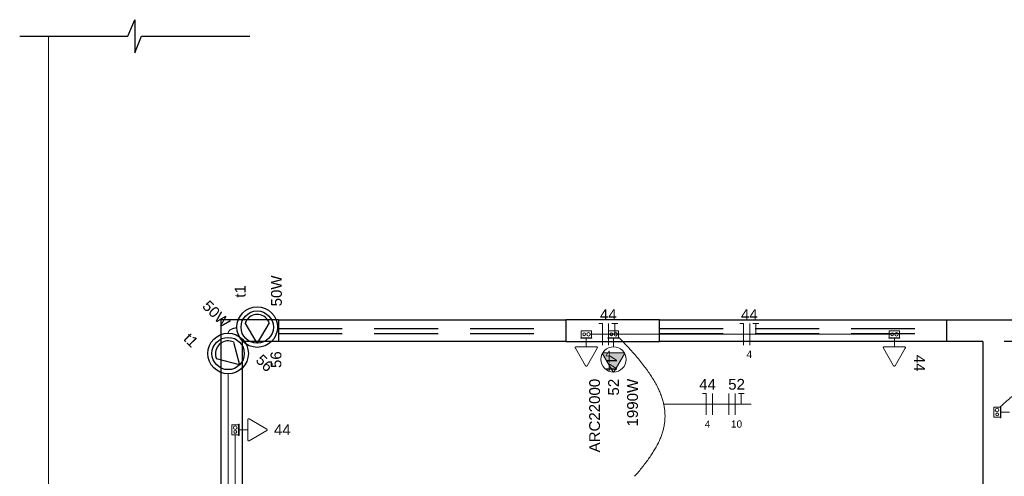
# Model space of a CAD drawing. Header units: millimetres. Extents: x -8 to 220, y -114 to 51.
# Tile 57 of 82: x 26.36 to 33.21, y 47.41 to 50.59. Entities that reach past the tile are written whole.
import ezdxf

# ---------------------------------------------------------------- set-up
doc = ezdxf.new("R2010")
doc.units = ezdxf.units.MM
doc.header["$MEASUREMENT"] = 0
doc.linetypes.add('HIDDEN', pattern=[0.9525, 0.635, -0.3175])
for name, color, linetype, lineweight in [('0.1', 1, 'Continuous', 9), ('EL-Condutos', 4, 'Continuous', 5), ('EL-Fios (Fase 1)', 7, 'Continuous', 5), ('EL-Fios (Fase 2)', 7, 'Continuous', 5), ('EL-Fios (Fase 3)', 7, 'Continuous', 5), ('EL-Fios (Neutro)', 7, 'Continuous', 5), ('EL-Fios (Terra)', 7, 'Continuous', 5), ('EL-Textos fios', 7, 'Continuous', 5), ('EL-Tomadas', 4, 'Continuous', 5), ('IFC-Caixa de passagem-Contorno', 44, 'Continuous', 5), ('Textos', 7, 'Continuous', 5)]:
    doc.layers.add(name, color=color, linetype=linetype, lineweight=lineweight)
for name, color, linetype in [('1', 1, 'Continuous'), ('Arq-parede-alta', 5, 'Continuous'), ('ESQUADRIAS CORTE', 3, 'Continuous'), ('P-SIMBOL', 5, 'Continuous'), ('parede', 5, 'Continuous'), ('PROJEÇÃO', 6, 'HIDDEN')]:
    doc.layers.add(name, color=color, linetype=linetype)
doc.styles.add('Arial', font='arial.ttf')

msp = doc.modelspace()

# ---------------------------------------------------------------- hatches: boundary and pattern name
at = {"layer": 'EL-Tomadas', "linetype": 'Continuous'}
msp.add_hatch(color=256, dxfattribs=at).paths.add_polyline_path([(30.5674, 48.2599), (30.4966, 48.1372), (30.4956, 48.136), (30.4952, 48.1356), (30.4944, 48.135), (30.493, 48.1345), (30.4916, 48.1342), (30.4904, 48.1343), (30.489, 48.1347), (30.4881, 48.1352), (30.4872, 48.1359), (30.4869, 48.1363), (30.4864, 48.1368), (30.4861, 48.1373), (30.4153, 48.2599), (30.4146, 48.2618), (30.4146, 48.2634), (30.415, 48.2651), (30.4157, 48.2665), (30.4169, 48.2677), (30.4184, 48.2685), (30.42, 48.2689), (30.5622, 48.2689), (30.5634, 48.2687), (30.5647, 48.2683), (30.5657, 48.2677), (30.5667, 48.2668), (30.5674, 48.2659), (30.5679, 48.2646), (30.5682, 48.263), (30.568, 48.2614), (30.5675, 48.2601)])

# ---------------------------------------------------------------- linework, layer by layer
at = {"layer": '0.1', "color": 8}
msp.add_lwpolyline([(26.5598, 36.4967), (26.5598, 50.4719)], dxfattribs=at)
at = {"layer": '1', "color": 8}
msp.add_lwpolyline([(26.3598, 50.4719), (27.1122, 50.4719), (27.1598, 50.587), (27.1598, 50.4719), (27.1598, 50.3567), (27.2074, 50.4719), (27.9598, 50.4719)], dxfattribs=at)
at = {"layer": 'Arq-parede-alta', "color": 8, "ltscale": 0.03}
for p, q in [((28.1598, 48.4969), (28.1598, 48.3468)), ((28.1598, 48.3468), (27.9098, 48.3468)), ((33.0598, 48.3468), (32.81, 48.3468))]:
    msp.add_line(p, q, dxfattribs=at)
for points in [[(28.1598, 48.4969), (27.7598, 48.4969)], [(32.81, 48.4968), (33.5878, 48.4969), (33.5878, 48.3469), (33.2098, 48.3469)], [(33.0598, 48.3468), (33.0598, 43.9468)]]:
    msp.add_lwpolyline(points, dxfattribs=at)
at = {"layer": 'EL-Condutos', "linetype": 'Continuous'}
for points in [[(27.8708, 48.4422), (27.8669, 48.4417), (27.8632, 48.4411), (27.8596, 48.4405), (27.8561, 48.4398), (27.8528, 48.4391), (27.8497, 48.4384), (27.8466, 48.4376), (27.8437, 48.4368), (27.841, 48.4359), (27.8384, 48.435), (27.8359, 48.434), (27.8335, 48.433), (27.8312, 48.4319), (27.8291, 48.4308), (27.8271, 48.4296), (27.8252, 48.4284), (27.8234, 48.4271), (27.8217, 48.4257), (27.8201, 48.4243), (27.8186, 48.4229), (27.8173, 48.4213), (27.816, 48.4197), (27.8148, 48.4181), (27.8137, 48.4163), (27.8126, 48.4145), (27.8117, 48.4127), (27.8109, 48.4107), (27.8101, 48.4087), (27.8094, 48.4066), (27.8087, 48.4045)], [(30.3292, 48.3968), (30.3354, 48.3968), (30.3414, 48.3968), (30.347, 48.3968), (30.3524, 48.3968), (30.3576, 48.3968), (30.3625, 48.3968), (30.3672, 48.3968), (30.3717, 48.3968), (30.3761, 48.3968), (30.3803, 48.3968), (30.3843, 48.3968), (30.3882, 48.3968), (30.392, 48.3968), (30.3957, 48.3968), (30.3994, 48.3968), (30.403, 48.3968), (30.4065, 48.3968), (30.41, 48.3968), (30.4135, 48.3968), (30.417, 48.3968), (30.4206, 48.3968), (30.4241, 48.3968), (30.4278, 48.3968), (30.4315, 48.3968), (30.4353, 48.3968), (30.4392, 48.3968), (30.4433, 48.3968), (30.4475, 48.3968), (30.4519, 48.3968), (30.4564, 48.3968)], [(32.4192, 48.3968), (32.3198, 48.3968), (32.2267, 48.3968), (32.1394, 48.3968), (32.0574, 48.3968), (31.9804, 48.3968), (31.9079, 48.3968), (31.8393, 48.3968), (31.7743, 48.3968), (31.7125, 48.3968), (31.6532, 48.3968), (31.5962, 48.3968), (31.541, 48.3968), (31.487, 48.3968), (31.4339, 48.3968), (31.3812, 48.3968), (31.3284, 48.3968), (31.2751, 48.3968), (31.2208, 48.3968), (31.1651, 48.3968), (31.1075, 48.3968), (31.0476, 48.3968), (30.985, 48.3968), (30.9191, 48.3968), (30.8495, 48.3968), (30.7758, 48.3968), (30.6975, 48.3968), (30.6141, 48.3968), (30.5253, 48.3968), (30.4305, 48.3968), (30.3293, 48.3968)], [(30.5307, 48.3723), (30.5701, 48.3314), (30.6068, 48.2917), (30.6407, 48.2533), (30.672, 48.216), (30.7007, 48.1798), (30.7268, 48.1446), (30.7502, 48.1103), (30.7711, 48.0768), (30.7895, 48.0441), (30.8053, 48.0121), (30.8187, 47.9808), (30.8296, 47.95), (30.8381, 47.9196), (30.8442, 47.8897), (30.8479, 47.8602), (30.8493, 47.8309), (30.8484, 47.8018), (30.8451, 47.7728), (30.8397, 47.7439), (30.8319, 47.7149), (30.822, 47.6859), (30.8099, 47.6566), (30.7957, 47.6272), (30.7793, 47.5974), (30.7608, 47.5673), (30.7402, 47.5367), (30.7176, 47.5055), (30.693, 47.4738), (30.6664, 47.4414), (30.6379, 47.4082)], [(27.8098, 48.124), (27.8098, 47.9446), (27.8098, 47.7762), (27.8098, 47.618), (27.8098, 47.4692), (27.8098, 47.329), (27.8098, 47.1966), (27.8098, 47.0713), (27.8098, 46.9523), (27.8098, 46.8387), (27.8098, 46.7298), (27.8098, 46.6249), (27.8098, 46.5231), (27.8098, 46.4236), (27.8098, 46.3257), (27.8098, 46.2286), (27.8098, 46.1315), (27.8098, 46.0336), (27.8098, 45.9342), (27.8098, 45.8323), (27.8098, 45.7274), (27.8098, 45.6185), (27.8098, 45.505), (27.8098, 45.3859), (27.8098, 45.2606), (27.8098, 45.1283), (27.8098, 44.9881), (27.8098, 44.8392), (27.8098, 44.681), (27.8098, 44.5126), (27.8098, 44.3332)], [(33.1842, 47.8933), (33.209, 47.9165), (33.2335, 47.9383), (33.2578, 47.9586), (33.282, 47.9774), (33.3059, 47.9946), (33.3298, 48.0101), (33.3537, 48.0241), (33.3776, 48.0363), (33.4016, 48.0469), (33.4257, 48.0557), (33.45, 48.0627), (33.4745, 48.0679), (33.4994, 48.0712), (33.5246, 48.0727), (33.5502, 48.0722), (33.5763, 48.0698), (33.603, 48.0654), (33.6301, 48.059), (33.658, 48.0506), (33.6865, 48.04), (33.7157, 48.0273), (33.7458, 48.0125), (33.7766, 47.9955), (33.8084, 47.9762), (33.8412, 47.9547), (33.8749, 47.9309), (33.9098, 47.9047), (33.9457, 47.8762), (33.9828, 47.8453), (34.0212, 47.812)], [(27.8594, 47.6976), (27.8594, 47.5954), (27.8595, 47.4997), (27.8595, 47.4099), (27.8595, 47.3256), (27.8595, 47.2464), (27.8595, 47.1717), (27.8595, 47.1012), (27.8595, 47.0342), (27.8595, 46.9705), (27.8595, 46.9094), (27.8595, 46.8506), (27.8595, 46.7936), (27.8595, 46.738), (27.8595, 46.6832), (27.8595, 46.6287), (27.8595, 46.5743), (27.8596, 46.5193), (27.8596, 46.4633), (27.8596, 46.4058), (27.8596, 46.3465), (27.8596, 46.2848), (27.8596, 46.2202), (27.8596, 46.1523), (27.8596, 46.0807), (27.8596, 46.0048), (27.8596, 45.9242), (27.8596, 45.8385), (27.8596, 45.7471), (27.8596, 45.6497), (27.8596, 45.5457)]]:
    msp.add_spline(points, degree=3, dxfattribs=at)
at = {"layer": 'EL-Fios (Fase 1)'}
for p, q in [((30.4571, 48.3218), (30.4571, 48.4718)), ((31.4383, 48.3218), (31.4383, 48.4718)), ((31.179, 47.8355), (31.179, 47.9855))]:
    msp.add_line(p, q, dxfattribs=at)
at = {"layer": 'EL-Fios (Fase 2)'}
msp.add_line((31.2942, 47.8355), (31.2942, 47.9855), dxfattribs=at)
at = {"layer": 'EL-Fios (Fase 3)'}
msp.add_line((31.337, 47.8355), (31.337, 47.9855), dxfattribs=at)
at = {"layer": 'EL-Fios (Neutro)'}
for p, q in [((30.3893, 48.4718), (30.4143, 48.4718)), ((30.4143, 48.3218), (30.4143, 48.4718)), ((31.3704, 48.4718), (31.3954, 48.4718)), ((31.3954, 48.3218), (31.3954, 48.4718)), ((31.1111, 47.9855), (31.1361, 47.9855)), ((31.1361, 47.8355), (31.1361, 47.9855))]:
    msp.add_line(p, q, dxfattribs=at)
at = {"layer": 'EL-Fios (Terra)'}
for points in [[(30.5, 48.3968), (30.5, 48.4718), (30.48, 48.4718), (30.52, 48.4718)], [(31.4811, 48.3968), (31.4811, 48.4718), (31.4611, 48.4718), (31.5011, 48.4718)], [(31.3799, 47.9105), (31.3799, 47.9855), (31.3599, 47.9855), (31.3999, 47.9855)]]:
    msp.add_lwpolyline(points, dxfattribs=at)
at = {"layer": 'EL-Textos fios'}
for p, q in [((30.8402, 47.9105), (31.044, 47.9105)), ((31.044, 47.9105), (31.4481, 47.9105))]:
    msp.add_line(p, q, dxfattribs=at)
at = {"layer": 'EL-Tomadas'}
for p, q in [((30.3018, 48.3097), (30.3018, 48.37)), ((30.4914, 48.3097), (30.4914, 48.37)), ((32.4448, 48.3097), (32.4448, 48.37)), ((30.2966, 48.1781), (30.2258, 48.3008)), ((30.231, 48.3098), (30.3726, 48.3097)), ((30.3778, 48.3007), (30.307, 48.1781)), ((32.4396, 48.1781), (32.3688, 48.3008)), ((32.374, 48.3098), (32.5156, 48.3097)), ((32.5208, 48.3007), (32.45, 48.1781)), ((30.4862, 48.1372), (30.4153, 48.2599)), ((30.4205, 48.2689), (30.5622, 48.2689)), ((30.5674, 48.2599), (30.4966, 48.1372)), ((33.2469, 47.8544), (33.1866, 47.8544)), ((27.9465, 47.661), (27.9465, 47.8026)), ((27.9555, 47.8078), (28.0782, 47.737)), ((27.9465, 47.7318), (27.8862, 47.7318)), ((28.0782, 47.7266), (27.9555, 47.6558))]:
    msp.add_line(p, q, dxfattribs=at)
for points in [[(30.231, 48.3098), (30.2303, 48.3097), (30.2296, 48.3096), (30.2289, 48.3094), (30.2283, 48.3092), (30.2277, 48.3088), (30.2271, 48.3084), (30.2266, 48.3079), (30.2261, 48.3074), (30.2258, 48.3068), (30.2254, 48.3062), (30.2252, 48.3055), (30.225, 48.3048), (30.225, 48.3041), (30.225, 48.3034), (30.225, 48.3027), (30.2252, 48.3021), (30.2254, 48.3014), (30.2258, 48.3008)], [(30.3778, 48.3007), (30.3781, 48.3013), (30.3783, 48.302), (30.3785, 48.3027), (30.3786, 48.3034), (30.3786, 48.3041), (30.3785, 48.3048), (30.3783, 48.3054), (30.3781, 48.3061), (30.3778, 48.3067), (30.3774, 48.3073), (30.377, 48.3078), (30.3764, 48.3083), (30.3759, 48.3087), (30.3753, 48.3091), (30.3746, 48.3094), (30.374, 48.3096), (30.3733, 48.3097), (30.3726, 48.3097)], [(32.374, 48.3098), (32.3733, 48.3098), (32.3726, 48.3096), (32.3719, 48.3094), (32.3713, 48.3092), (32.3707, 48.3088), (32.3701, 48.3084), (32.3696, 48.3079), (32.3691, 48.3074), (32.3688, 48.3068), (32.3685, 48.3062), (32.3682, 48.3055), (32.3681, 48.3048), (32.368, 48.3042), (32.368, 48.3035), (32.3681, 48.3028), (32.3682, 48.3021), (32.3685, 48.3014), (32.3688, 48.3008)], [(32.5208, 48.3007), (32.5211, 48.3014), (32.5213, 48.302), (32.5215, 48.3027), (32.5216, 48.3034), (32.5216, 48.3041), (32.5215, 48.3048), (32.5213, 48.3055), (32.5211, 48.3061), (32.5208, 48.3067), (32.5204, 48.3073), (32.52, 48.3079), (32.5194, 48.3083), (32.5189, 48.3088), (32.5183, 48.3091), (32.5176, 48.3094), (32.517, 48.3096), (32.5163, 48.3097), (32.5156, 48.3097)], [(30.4205, 48.2689), (30.4198, 48.2689), (30.4192, 48.2688), (30.4185, 48.2686), (30.4179, 48.2683), (30.4172, 48.2679), (30.4167, 48.2675), (30.4162, 48.267), (30.4157, 48.2665), (30.4153, 48.2659), (30.415, 48.2653), (30.4148, 48.2646), (30.4146, 48.264), (30.4146, 48.2633), (30.4146, 48.2626), (30.4146, 48.2619), (30.4148, 48.2612), (30.415, 48.2605), (30.4153, 48.2599)], [(30.5674, 48.2599), (30.5677, 48.2605), (30.5679, 48.2611), (30.5681, 48.2618), (30.5682, 48.2625), (30.5682, 48.2632), (30.5681, 48.2639), (30.5679, 48.2646), (30.5677, 48.2652), (30.5674, 48.2659), (30.567, 48.2664), (30.5665, 48.267), (30.566, 48.2674), (30.5655, 48.2679), (30.5649, 48.2682), (30.5642, 48.2685), (30.5636, 48.2687), (30.5629, 48.2688), (30.5622, 48.2689)], [(30.2966, 48.1781), (30.297, 48.1775), (30.2974, 48.177), (30.2979, 48.1765), (30.2985, 48.1761), (30.2991, 48.1757), (30.2997, 48.1755), (30.3004, 48.1753), (30.3011, 48.1751), (30.3018, 48.1751), (30.3025, 48.1751), (30.3032, 48.1753), (30.3038, 48.1755), (30.3045, 48.1757), (30.3051, 48.1761), (30.3056, 48.1765), (30.3062, 48.177), (30.3066, 48.1775), (30.307, 48.1781)], [(32.4396, 48.1781), (32.44, 48.1775), (32.4404, 48.177), (32.4409, 48.1765), (32.4415, 48.1761), (32.4421, 48.1758), (32.4427, 48.1755), (32.4434, 48.1753), (32.4441, 48.1752), (32.4448, 48.1751), (32.4455, 48.1752), (32.4462, 48.1753), (32.4468, 48.1755), (32.4475, 48.1758), (32.4481, 48.1761), (32.4487, 48.1765), (32.4492, 48.177), (32.4496, 48.1775), (32.45, 48.1781)], [(30.4862, 48.1372), (30.4866, 48.1366), (30.487, 48.1361), (30.4875, 48.1356), (30.4881, 48.1352), (30.4887, 48.1349), (30.4893, 48.1346), (30.49, 48.1344), (30.4907, 48.1343), (30.4914, 48.1342), (30.4921, 48.1343), (30.4928, 48.1344), (30.4934, 48.1346), (30.4941, 48.1349), (30.4947, 48.1352), (30.4952, 48.1356), (30.4957, 48.1361), (30.4962, 48.1366), (30.4966, 48.1372)], [(27.9555, 47.8078), (27.9549, 47.8081), (27.9543, 47.8083), (27.9536, 47.8085), (27.9529, 47.8086), (27.9522, 47.8086), (27.9515, 47.8085), (27.9508, 47.8083), (27.9502, 47.8081), (27.9495, 47.8078), (27.949, 47.8074), (27.9484, 47.807), (27.9479, 47.8065), (27.9475, 47.8059), (27.9472, 47.8053), (27.9469, 47.8046), (27.9467, 47.804), (27.9466, 47.8033), (27.9465, 47.8026)], [(28.0782, 47.7266), (28.0787, 47.727), (28.0793, 47.7274), (28.0798, 47.7279), (28.0802, 47.7285), (28.0805, 47.7291), (28.0808, 47.7298), (28.081, 47.7304), (28.0811, 47.7311), (28.0812, 47.7318), (28.0811, 47.7325), (28.081, 47.7332), (28.0808, 47.7339), (28.0805, 47.7345), (28.0802, 47.7351), (28.0798, 47.7357), (28.0793, 47.7362), (28.0787, 47.7366), (28.0782, 47.737)], [(27.9465, 47.661), (27.9465, 47.6603), (27.9466, 47.6596), (27.9468, 47.6589), (27.9471, 47.6583), (27.9475, 47.6577), (27.9479, 47.6571), (27.9484, 47.6566), (27.9489, 47.6562), (27.9495, 47.6558), (27.9501, 47.6555), (27.9508, 47.6552), (27.9514, 47.6551), (27.9521, 47.655), (27.9528, 47.655), (27.9535, 47.6551), (27.9542, 47.6552), (27.9548, 47.6555), (27.9555, 47.6558)]]:
    msp.add_lwpolyline(points, dxfattribs=at)
msp.add_circle((30.4914, 48.222), 0.0878, dxfattribs=at)
at = {"layer": 'ESQUADRIAS CORTE', "color": 8}
for p, q in [((28.1598, 48.4968), (30.1598, 48.4968)), ((30.81, 48.4968), (32.81, 48.4968)), ((30.1598, 48.3468), (28.1598, 48.3468)), ((32.81, 48.3468), (30.81, 48.3468))]:
    msp.add_line(p, q, dxfattribs=at)
at = {"layer": 'IFC-Caixa de passagem-Contorno'}
for p, q in [((30.2628, 48.373), (30.3408, 48.373)), ((30.2628, 48.37), (30.2628, 48.373)), ((30.2628, 48.37), (30.3408, 48.37)), ((30.2668, 48.373), (30.2668, 48.4205)), ((30.2668, 48.4205), (30.3368, 48.4205)), ((30.3368, 48.373), (30.3368, 48.4205)), ((30.3408, 48.37), (30.3408, 48.373)), ((30.4524, 48.373), (30.5304, 48.373)), ((30.4524, 48.37), (30.4524, 48.373)), ((30.4524, 48.37), (30.5304, 48.37)), ((30.4564, 48.4205), (30.5264, 48.4205)), ((30.4564, 48.373), (30.4564, 48.4205)), ((30.5264, 48.373), (30.5264, 48.4205)), ((30.5304, 48.37), (30.5304, 48.373)), ((32.4058, 48.373), (32.4838, 48.373)), ((32.4058, 48.37), (32.4058, 48.373)), ((32.4058, 48.37), (32.4838, 48.37)), ((32.4098, 48.373), (32.4098, 48.4205)), ((32.4098, 48.4205), (32.4798, 48.4205)), ((32.4798, 48.373), (32.4798, 48.4205)), ((32.4838, 48.37), (32.4838, 48.373)), ((33.1361, 47.8194), (33.1361, 47.8894)), ((33.1836, 47.8894), (33.1361, 47.8894)), ((33.1836, 47.8154), (33.1836, 47.8934)), ((33.1866, 47.8934), (33.1836, 47.8934)), ((33.1866, 47.8154), (33.1866, 47.8934)), ((33.1836, 47.8194), (33.1361, 47.8194)), ((33.1866, 47.8154), (33.1836, 47.8154)), ((27.8357, 47.6968), (27.8357, 47.7668)), ((27.8832, 47.7668), (27.8357, 47.7668)), ((27.8832, 47.6928), (27.8832, 47.7708)), ((27.8862, 47.7708), (27.8832, 47.7708)), ((27.8862, 47.6928), (27.8862, 47.7708)), ((27.8832, 47.6968), (27.8357, 47.6968)), ((27.8862, 47.6928), (27.8832, 47.6928))]:
    msp.add_line(p, q, dxfattribs=at)
for centre, radius in [((30.2868, 48.3968), 0.00995), ((30.3168, 48.3968), 0.0125), ((30.4764, 48.3968), 0.00995), ((30.5064, 48.3968), 0.0125), ((32.4298, 48.3968), 0.00995), ((32.4598, 48.3968), 0.0125), ((33.1598, 47.8694), 0.0125), ((33.1598, 47.8394), 0.00995), ((27.8594, 47.7468), 0.0125), ((27.8594, 47.7168), 0.00995)]:
    msp.add_circle(centre, radius, dxfattribs=at)
at = {"layer": 'P-SIMBOL'}
for p, q in [((28.0121, 48.3344), (27.9291, 48.4774)), ((28.0946, 48.4774), (28.0121, 48.3344)), ((27.8466, 48.343), (27.8893, 48.1836)), ((27.8893, 48.1836), (27.7295, 48.226))]:
    msp.add_line(p, q, dxfattribs=at)
for points in [[(28.0948, 48.4774), (28.0899, 48.4883), (28.0836, 48.4984), (28.076, 48.5075), (28.0672, 48.5156), (28.0575, 48.5224), (28.0469, 48.5278), (28.0357, 48.5317), (28.024, 48.5341), (28.0121, 48.5349), (28.0003, 48.5341), (27.9886, 48.5317), (27.9774, 48.5278), (27.9668, 48.5224), (27.9571, 48.5156), (27.9483, 48.5075), (27.9407, 48.4984), (27.9344, 48.4883), (27.9295, 48.4774)], [(27.8466, 48.3432), (27.8355, 48.3474), (27.8239, 48.3501), (27.812, 48.3512), (27.8001, 48.3507), (27.7884, 48.3486), (27.7771, 48.3449), (27.7664, 48.3398), (27.7565, 48.3332), (27.7475, 48.3254), (27.7397, 48.3165), (27.7331, 48.3065), (27.728, 48.2958), (27.7243, 48.2845), (27.7222, 48.2728), (27.7217, 48.2609), (27.7228, 48.249), (27.7255, 48.2375), (27.7298, 48.2263)]]:
    msp.add_lwpolyline(points, dxfattribs=at)
for centre, radius in [((28.0121, 48.4469), 0.1412), ((28.0121, 48.4469), 0.1125), ((27.8098, 48.2631), 0.1412), ((27.8098, 48.2631), 0.1125)]:
    msp.add_circle(centre, radius, dxfattribs=at)
at = {"layer": 'parede', "color": 8}
for p, q in [((32.81, 48.3468), (32.81, 48.4968)), ((27.9098, 43.9468), (27.9098, 48.3468))]:
    msp.add_line(p, q, dxfattribs=at)
msp.add_lwpolyline([(27.7598, 48.4969), (27.7598, 43.6968)], dxfattribs=at)
msp.add_lwpolyline([(30.1598, 48.3468), (30.81, 48.3468), (30.81, 48.4968), (30.1598, 48.4968)], close=True, dxfattribs=at)
at = {"layer": 'PROJEÇÃO', "color": 8, "ltscale": 0.7}
for p, q in [((28.1598, 48.4368), (30.1598, 48.4368)), ((30.81, 48.4368), (32.81, 48.4368)), ((28.1598, 48.4018), (30.1598, 48.4018)), ((30.81, 48.4018), (32.81, 48.4018))]:
    msp.add_line(p, q, dxfattribs=at)

# ---------------------------------------------------------------- texts
at = {"layer": 'EL-Textos fios', "attachment_point": 8, "line_spacing_factor": 0.6, "style": 'Arial'}
for s, insert, char_height, width in [('44', (30.4546, 48.4966), 0.075, 0.233003), ('44', (31.4358, 48.4966), 0.075, 0.233003), ('4', (30.4546, 48.2328), 0.05, 0.077668), ('4', (31.4358, 48.2328), 0.05, 0.077668), ('44', (31.1451, 48.0103), 0.075, 0.233003), ('52', (31.347, 48.0103), 0.075, 0.233003), ('10', (31.347, 47.7465), 0.05, 0.155335), ('4', (31.1451, 47.7465), 0.05, 0.077668)]:
    msp.add_mtext(s, dxfattribs=dict(at, insert=insert, char_height=char_height, width=width))
at = {"layer": 'Textos', "char_height": 0.075, "line_spacing_factor": 0.6, "style": 'Arial'}
for s, insert, width, attachment_point, rotation in [('50W', (28.1845, 48.6989), 0.430793, 8, 90.00021), ('t1', (27.932, 48.6956), 0.174695, 8, 90.00021), ('50W', (27.7004, 48.5102), 0.430793, 8, 314.99989), ('t1', (27.5242, 48.3293), 0.174695, 8, 314.99989), ('56', (28.0367, 48.1693), 0.233003, 8, 314.99989), ('56', (28.1812, 48.2201), 0.233003, 8, 90.00021), ('44', (30.4394, 48.1376), 0.233003, 9, 269.99979), ('44', (32.5824, 48.1376), 0.233003, 9, 269.99979), ('ARC22000', (30.3978, 48.087), 1.025076, 9, 90.00021), ('52', (30.5298, 48.087), 0.233003, 9, 90.00021), ('1990W', (30.6618, 48.087), 0.663796, 9, 90.00021), ('44', (28.1287, 47.6949), 0.233003, 7, 359.99511)]:
    msp.add_mtext(s, dxfattribs=dict(at, insert=insert, width=width, attachment_point=attachment_point, rotation=rotation))

doc.saveas('drawing.dxf')
